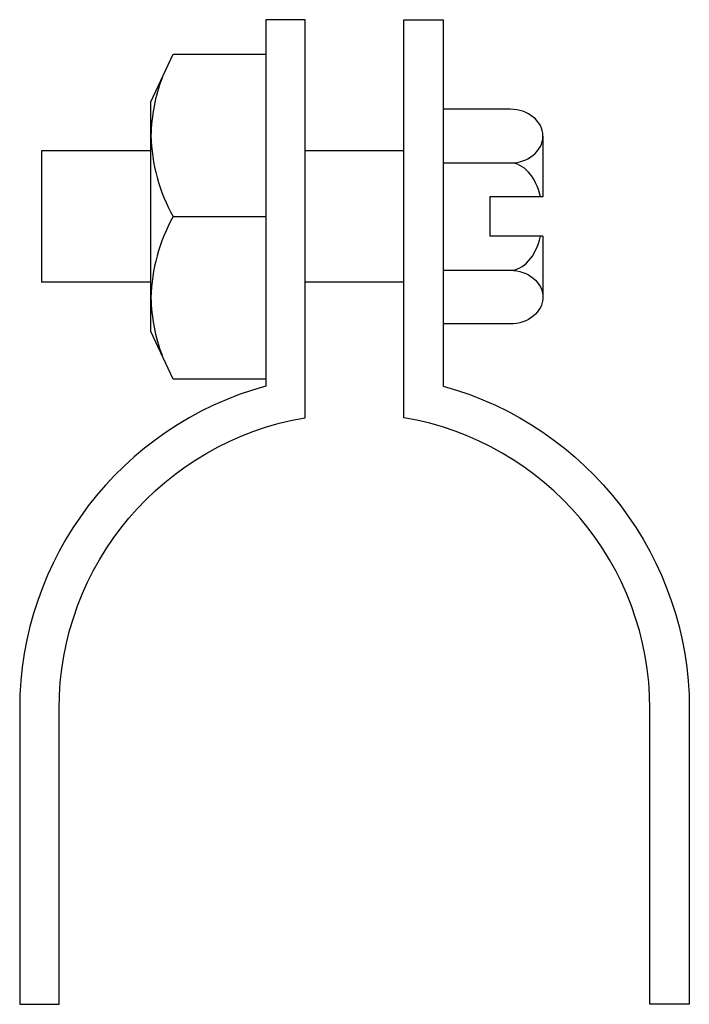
# Model space of a CAD drawing. Extents: x 20 to 196, y 11 to 268.
import ezdxf

# ---------------------------------------------------------------- set-up
doc = ezdxf.new("R2010")
doc.units = 0
doc.header["$MEASUREMENT"] = 0
doc.layers.get('0').update_dxf_attribs({"linetype": 'CONTINUOUS'})

# ---------------------------------------------------------------- blocks, each defined once
blk = doc.blocks.new('AI9-BLK1')
at = {"color": 7}
blk.add_lwpolyline([(-15.02, 30.04), (-9.21, 42.51), (15.02, 42.51), (15.02, -42.51), (-9.21, -42.51), (-15.02, -30.04)], close=True, dxfattribs=at)
for points, knots in [([(-12.12, 36.27), (-13.93, 31.47), (-14.91, 26.39), (-15.02, 21.25), (-14.86, 13.8), (-12.86, 6.5), (-9.21, 0), (-9.21, 0), (15.02, 0), (15.02, 0)], [0, 0, 0, 0, 1, 1, 1, 2, 2, 2, 3, 3, 3, 3]), ([(-9.21, 0), (-12.86, -6.5), (-14.86, -13.8), (-15.02, -21.25), (-14.91, -26.39), (-13.93, -31.47), (-12.12, -36.27)], [0, 0, 0, 0, 1, 1, 1, 2, 2, 2, 2])]:
    blk.add_open_spline(points, degree=3, knots=knots, dxfattribs=at)

msp = doc.modelspace()

# ---------------------------------------------------------------- linework, layer by layer
at = {"color": 7}
for p, q in [((148.64, 245.04), (131.13, 245.04)), ((157.22, 238.02), (157.22, 222.1)), ((26.06, 234.12), (26.06, 199.78)), ((54.73, 234.12), (26.06, 234.12)), ((120.83, 234.12), (95.07, 234.12)), ((131.13, 230.99), (148.64, 230.99)), ((143.35, 222.1), (143.35, 211.8)), ((157.22, 222.1), (143.35, 222.1)), ((157.22, 211.8), (143.35, 211.8)), ((157.22, 211.8), (157.22, 195.89)), ((131.13, 202.91), (148.64, 202.91)), ((54.73, 199.78), (26.06, 199.78)), ((120.83, 199.78), (95.07, 199.78)), ((148.64, 188.87), (131.13, 188.87))]:
    msp.add_line(p, q, dxfattribs=at)
for points, knots in [([(30.7, 10.95), (30.7, 10.95), (20.4, 10.95), (20.4, 10.95), (20.4, 10.95), (20.4, 88.2), (20.4, 88.2), (20.4, 127.63), (46.75, 162.19), (84.77, 172.63), (84.77, 172.63), (84.77, 268.45), (84.77, 268.45), (84.77, 268.45), (95.07, 268.45), (95.07, 268.45), (95.07, 268.45), (95.07, 164.37), (95.07, 164.37), (57.91, 158.09), (30.7, 125.9), (30.7, 88.2), (30.7, 88.2), (30.7, 10.95), (30.7, 10.95)], [0, 0, 0, 0, 1, 1, 1, 2, 2, 2, 3, 3, 3, 4, 4, 4, 5, 5, 5, 6, 6, 6, 7, 7, 7, 8, 8, 8, 8]), ([(131.13, 268.45), (131.13, 268.45), (120.83, 268.45), (120.83, 268.45), (120.83, 268.45), (120.83, 164.37), (120.83, 164.37), (157.99, 158.09), (185.2, 125.9), (185.2, 88.2), (185.2, 88.2), (185.2, 10.95), (185.2, 10.95), (185.2, 10.95), (195.5, 10.95), (195.5, 10.95), (195.5, 10.95), (195.5, 88.2), (195.5, 88.2), (195.5, 127.63), (169.15, 162.19), (131.13, 172.63), (131.13, 172.63), (131.13, 268.45), (131.13, 268.45)], [0, 0, 0, 0, 1, 1, 1, 2, 2, 2, 3, 3, 3, 4, 4, 4, 5, 5, 5, 6, 6, 6, 7, 7, 7, 8, 8, 8, 8]), ([(148.64, 230.99), (153.38, 230.99), (157.22, 234.14), (157.22, 238.02), (157.22, 241.89), (153.38, 245.04), (148.64, 245.04)], [0, 0, 0, 0, 1, 1, 1, 2, 2, 2, 2]), ([(148.64, 202.91), (153.38, 202.91), (157.22, 199.77), (157.22, 195.89), (157.22, 192.01), (153.38, 188.87), (148.64, 188.87)], [0, 0, 0, 0, 1, 1, 1, 2, 2, 2, 2])]:
    msp.add_open_spline(points, degree=3, knots=knots, dxfattribs=at)
for points in [[(156.62, 222.1), (155.33, 227.47), (152.16, 230.99), (148.64, 230.99)], [(148.64, 202.91), (152.16, 202.91), (155.33, 206.44), (156.62, 211.8)]]:
    msp.add_open_spline(points, degree=3, dxfattribs=at)

# ---------------------------------------------------------------- block references
msp.add_blockref('AI9-BLK1', (69.75, 216.95), dxfattribs=at)

doc.saveas('drawing.dxf')
